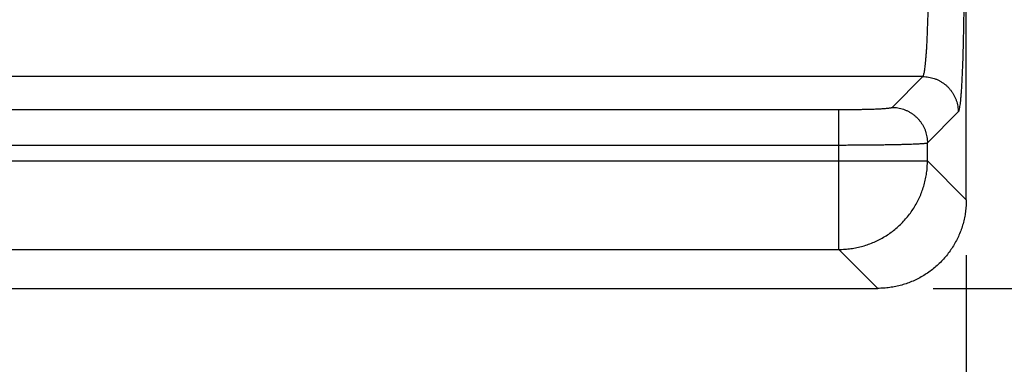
# Model space of a CAD drawing. Header units: inches. Extents: x 0 to 22, y 0 to 17.
# Tile 10 of 49: x 4.709 to 5.819, y 3.471 to 3.86. Entities that reach past the tile are written whole.
import ezdxf

# ---------------------------------------------------------------- set-up
doc = ezdxf.new("R2010")
doc.units = ezdxf.units.IN
doc.header["$LTSCALE"] = 1.21
doc.header["$MEASUREMENT"] = 0
doc.layers.get('0').update_dxf_attribs({"linetype": 'CONTINUOUS'})
doc.layers.add('DIMENSIONS', color=7, linetype='CONTINUOUS')
doc.styles.get("Standard").update_dxf_attribs({"font": 'txt', "width": 0.8})
doc.dimstyles.new('DIMSTYLE_1', dxfattribs={"dimtxt": 0.125, "dimasz": 0.18, "dimexe": 0.18, "dimexo": 0.0625, "dimgap": 0.09, "dimtad": 0, "dimtih": 1, "dimtoh": 1, "dimdec": 3, "dimzin": 4, "dimdsep": 46, "dimtxsty": 'STANDARD', "dimblk": '_FILLED', "dimblk1": '_FILLED', "dimblk2": '_FILLED', "dimcen": 0.09, "dimadec": 0, "dimazin": 0, "dimtp": 0.01, "dimtm": 0.01, "dimtfac": 1, "dimtdec": 3, "dimtofl": 0, "dimtmove": 0, "dimatfit": 3, "dimldrblk": '_FILLED', "dimfxl": 1, "dimtolj": 1, "dimtzin": 4, "dimarcsym": 0})

# ---------------------------------------------------------------- blocks, each defined once
blk = doc.blocks.new('_FILLED')
at = {"color": 0, "linetype": 'BYBLOCK'}
blk.add_solid([(0, 0), (-1, 0.1736), (-1, -0.1736)], dxfattribs=at)
blk = doc.blocks.new('*D1')
at = {"layer": 'DIMENSIONS', "color": 2, "linetype": 'CONTINUOUS'}
for p, q in [((5.7041, 7.102), (7.4016, 7.102)), ((7.2766, 7.102), (7.2766, 6.0363)), ((7.2766, 3.557), (7.2766, 5.7863)), ((5.7392, 3.557), (7.4016, 3.557))]:
    blk.add_line(p, q, dxfattribs=at)
at = {"layer": 'DIMENSIONS', "color": 2, "linetype": 'CONTINUOUS', "xscale": 0.18, "yscale": 0.18, "zscale": 0.18}
for p, rotation in [((7.2766, 7.102), 90), ((7.2766, 3.557), 270)]:
    blk.add_blockref('_FILLED', p, dxfattribs=dict(at, rotation=rotation))
at = {"layer": 'DIMENSIONS', "color": 2, "linetype": 'CONTINUOUS', "width": 0.8}
for s, p in [('[', (7.2391, 5.8488)), (']', (7.8391, 5.8488)), ('3.545', (6.6141, 5.8488)), ('90.04', (7.3391, 5.8488))]:
    blk.add_text(s, height=0.125, dxfattribs=at).set_placement(p)
blk = doc.blocks.new('*D4')
at = {"layer": 'DIMENSIONS', "color": 2, "linetype": 'CONTINUOUS'}
for p, q in [((4.1046, 5.292), (6.6516, 5.292)), ((6.5266, 5.292), (6.5266, 4.5421)), ((6.5266, 3.557), (6.5266, 4.2921)), ((5.7392, 3.557), (6.6516, 3.557))]:
    blk.add_line(p, q, dxfattribs=at)
at = {"layer": 'DIMENSIONS', "color": 2, "linetype": 'CONTINUOUS', "xscale": 0.18, "yscale": 0.18, "zscale": 0.18}
for p, rotation in [((6.5266, 5.292), 90), ((6.5266, 3.557), 270)]:
    blk.add_blockref('_FILLED', p, dxfattribs=dict(at, rotation=rotation))
at = {"layer": 'DIMENSIONS', "color": 2, "linetype": 'CONTINUOUS', "width": 0.8}
for s, p in [('[', (6.4891, 4.3546)), (']', (7.0891, 4.3546)), ('1.735', (5.8641, 4.3546)), ('44.07', (6.5891, 4.3546))]:
    blk.add_text(s, height=0.125, dxfattribs=at).set_placement(p)
blk = doc.blocks.new('*D5')
at = {"layer": 'DIMENSIONS', "color": 2, "linetype": 'CONTINUOUS'}
for p, q in [((2.3076, 3.5944), (2.3076, 1.932)), ((5.7766, 3.5944), (5.7766, 1.932)), ((2.3076, 2.057), (3.2919, 2.057)), ((5.7766, 2.057), (4.7419, 2.057))]:
    blk.add_line(p, q, dxfattribs=at)
at = {"layer": 'DIMENSIONS', "color": 2, "linetype": 'CONTINUOUS', "xscale": 0.18, "yscale": 0.18, "zscale": 0.18, "rotation": 180}
blk.add_blockref('_FILLED', (2.3076, 2.057), dxfattribs=at)
at = {"layer": 'DIMENSIONS', "color": 2, "linetype": 'CONTINUOUS', "xscale": 0.18, "yscale": 0.18, "zscale": 0.18}
blk.add_blockref('_FILLED', (5.7766, 2.057), dxfattribs=at)
at = {"layer": 'DIMENSIONS', "color": 2, "linetype": 'CONTINUOUS', "width": 0.8}
for s, p in [('[', (3.9794, 1.9945)), (']', (4.5794, 1.9945)), ('3.469', (3.3544, 1.9945)), ('88.11', (4.0794, 1.9945))]:
    blk.add_text(s, height=0.125, dxfattribs=at).set_placement(p)

msp = doc.modelspace()

# ---------------------------------------------------------------- linework, layer by layer
at = {"color": 7, "linetype": 'CONTINUOUS'}
for p, q in [((5.7766, 3.6569), (5.7766, 6.9396)), ((5.7275, 3.7959), (2.3567, 3.7959)), ((5.6928, 3.7612), (5.7275, 3.7959)), ((2.4513, 3.7587), (5.6328, 3.7587)), ((5.6328, 3.6009), (5.6328, 3.7587)), ((5.7327, 3.7212), (5.7675, 3.756)), ((2.4513, 3.7187), (5.6328, 3.7187)), ((5.7327, 3.7008), (5.7327, 3.7212)), ((2.3514, 3.7008), (5.7327, 3.7008)), ((5.7766, 3.6569), (5.7327, 3.7008)), ((2.4513, 3.6009), (5.6328, 3.6009)), ((5.6767, 3.557), (5.6328, 3.6009)), ((2.4075, 3.557), (5.6767, 3.557))]:
    msp.add_line(p, q, dxfattribs=at)
for points, knots in [([(5.7737, 3.9481), (5.7737, 3.9451), (5.7738, 3.939), (5.7738, 3.9298), (5.7739, 3.9204), (5.7739, 3.911), (5.7739, 3.9016), (5.7738, 3.8922), (5.7738, 3.8828), (5.7737, 3.8735), (5.7736, 3.8644), (5.7735, 3.8555), (5.7733, 3.8468), (5.7731, 3.8383), (5.7729, 3.8301), (5.7727, 3.8221), (5.7725, 3.8145), (5.7722, 3.8073), (5.7719, 3.8005), (5.7716, 3.794), (5.7713, 3.788), (5.771, 3.7825), (5.7706, 3.7774), (5.7703, 3.7729), (5.7699, 3.7688), (5.7695, 3.7653), (5.7691, 3.7623), (5.7687, 3.7599), (5.7683, 3.7581), (5.768, 3.7568), (5.7677, 3.7562), (5.7675, 3.756)], [0, 0, 0, 0, 0.047113, 0.095072, 0.143659, 0.192636, 0.24176, 0.290785, 0.339461, 0.387554, 0.434888, 0.481316, 0.526692, 0.57087, 0.613673, 0.654926, 0.69447, 0.732147, 0.767804, 0.801307, 0.832529, 0.861366, 0.88773, 0.911532, 0.932675, 0.951059, 0.966599, 0.979248, 0.988987, 0.995852, 1, 1, 1, 1]), ([(5.7275, 3.7959), (5.7277, 3.7961), (5.728, 3.7966), (5.7284, 3.7977), (5.7289, 3.7992), (5.7293, 3.8012), (5.7297, 3.8037), (5.7301, 3.8066), (5.7305, 3.8099), (5.7308, 3.8137), (5.7312, 3.8179), (5.7315, 3.8225), (5.7319, 3.8274), (5.7322, 3.8327), (5.7324, 3.8383), (5.7327, 3.8442), (5.7329, 3.8504), (5.7332, 3.8569), (5.7334, 3.8635), (5.7335, 3.868), (5.7335, 3.8703)], [0, 0, 0, 0, 0.009554, 0.024716, 0.045894, 0.073154, 0.106456, 0.145704, 0.190764, 0.241456, 0.297563, 0.358849, 0.425069, 0.495934, 0.571117, 0.650276, 0.733083, 0.819203, 0.908293, 1, 1, 1, 1]), ([(5.7275, 3.7959), (5.7286, 3.7959), (5.7308, 3.7958), (5.7341, 3.7954), (5.7373, 3.7947), (5.7405, 3.7938), (5.7436, 3.7926), (5.7465, 3.7911), (5.7494, 3.7894), (5.752, 3.7875), (5.7546, 3.7854), (5.7569, 3.7831), (5.759, 3.7805), (5.761, 3.7778), (5.7627, 3.775), (5.7641, 3.772), (5.7653, 3.769), (5.7663, 3.7658), (5.767, 3.7626), (5.7674, 3.7593), (5.7675, 3.7571), (5.7675, 3.756)], [0, 0, 0, 0, 0.052604, 0.105216, 0.157836, 0.210463, 0.263096, 0.315735, 0.368379, 0.421026, 0.473675, 0.526324, 0.578973, 0.63162, 0.684264, 0.736903, 0.789537, 0.842164, 0.894784, 0.947396, 1, 1, 1, 1]), ([(5.6328, 3.7587), (5.6343, 3.7587), (5.6373, 3.7587), (5.6418, 3.7587), (5.6463, 3.7588), (5.6507, 3.7588), (5.6551, 3.7589), (5.6592, 3.759), (5.6633, 3.7591), (5.6671, 3.7592), (5.6708, 3.7593), (5.6742, 3.7594), (5.6774, 3.7596), (5.6803, 3.7597), (5.683, 3.7599), (5.6853, 3.76), (5.6874, 3.7602), (5.6891, 3.7604), (5.6905, 3.7606), (5.6916, 3.7608), (5.6923, 3.761), (5.6927, 3.7611), (5.6928, 3.7612)], [0, 0, 0, 0, 0.075108, 0.150335, 0.225079, 0.298751, 0.370786, 0.440629, 0.507821, 0.572036, 0.632947, 0.690203, 0.74344, 0.792312, 0.836543, 0.875934, 0.910272, 0.939301, 0.962834, 0.980752, 0.993044, 1, 1, 1, 1]), ([(5.6928, 3.7612), (5.6939, 3.7612), (5.6961, 3.7611), (5.6993, 3.7607), (5.7026, 3.76), (5.7057, 3.7591), (5.7088, 3.7579), (5.7118, 3.7564), (5.7146, 3.7547), (5.7173, 3.7528), (5.7198, 3.7507), (5.7222, 3.7483), (5.7243, 3.7458), (5.7262, 3.7431), (5.7279, 3.7403), (5.7294, 3.7373), (5.7306, 3.7342), (5.7315, 3.7311), (5.7322, 3.7278), (5.7326, 3.7245), (5.7327, 3.7223), (5.7327, 3.7212)], [0, 0, 0, 0, 0.052603, 0.105215, 0.157834, 0.210461, 0.263094, 0.315734, 0.368377, 0.421024, 0.473674, 0.526323, 0.578973, 0.63162, 0.684264, 0.736903, 0.789537, 0.842164, 0.894784, 0.947396, 1, 1, 1, 1]), ([(5.6328, 3.7187), (5.635, 3.7187), (5.6394, 3.7187), (5.646, 3.7188), (5.6526, 3.7188), (5.659, 3.7188), (5.6654, 3.7189), (5.6716, 3.7189), (5.6776, 3.719), (5.6834, 3.7191), (5.689, 3.7192), (5.6943, 3.7193), (5.6994, 3.7194), (5.7042, 3.7195), (5.7087, 3.7196), (5.7128, 3.7198), (5.7166, 3.7199), (5.72, 3.7201), (5.7231, 3.7202), (5.7257, 3.7204), (5.7279, 3.7205), (5.7297, 3.7207), (5.7311, 3.7209), (5.7321, 3.721), (5.7326, 3.7212), (5.7327, 3.7212)], [0, 0, 0, 0, 0.066361, 0.132444, 0.197935, 0.262533, 0.325957, 0.387928, 0.448177, 0.506441, 0.562469, 0.616016, 0.666854, 0.714777, 0.759582, 0.801081, 0.839081, 0.873402, 0.903882, 0.930383, 0.952789, 0.971004, 0.984957, 0.994609, 1, 1, 1, 1]), ([(5.6328, 3.6009), (5.6351, 3.6009), (5.6396, 3.6011), (5.6464, 3.6018), (5.6532, 3.6029), (5.6598, 3.6046), (5.6663, 3.6066), (5.6726, 3.6092), (5.6788, 3.6121), (5.6848, 3.6154), (5.6905, 3.6192), (5.6959, 3.6233), (5.701, 3.6278), (5.7059, 3.6327), (5.7104, 3.6378), (5.7145, 3.6433), (5.7182, 3.649), (5.7216, 3.6549), (5.7245, 3.6611), (5.727, 3.6674), (5.7291, 3.6739), (5.7307, 3.6806), (5.7319, 3.6873), (5.7326, 3.694), (5.7327, 3.6985), (5.7327, 3.7008)], [0, 0, 0, 0, 0.043491, 0.086989, 0.130493, 0.174003, 0.217516, 0.261034, 0.304554, 0.348076, 0.391601, 0.435131, 0.478667, 0.522198, 0.56572, 0.609231, 0.652734, 0.69624, 0.739776, 0.783318, 0.826805, 0.870204, 0.913512, 0.956758, 1, 1, 1, 1]), ([(5.7766, 3.6569), (5.7766, 3.6547), (5.7764, 3.6501), (5.7757, 3.6433), (5.7746, 3.6366), (5.7729, 3.6299), (5.7709, 3.6234), (5.7684, 3.6171), (5.7654, 3.6109), (5.7621, 3.605), (5.7584, 3.5993), (5.7542, 3.5938), (5.7498, 3.5887), (5.7449, 3.5839), (5.7398, 3.5794), (5.7343, 3.5752), (5.7286, 3.5715), (5.7227, 3.5682), (5.7165, 3.5652), (5.7102, 3.5627), (5.7037, 3.5607), (5.697, 3.559), (5.6903, 3.5579), (5.6835, 3.5572), (5.6789, 3.557), (5.6767, 3.557)], [0, 0, 0, 0, 0.043506, 0.087064, 0.130573, 0.174019, 0.217535, 0.261035, 0.304448, 0.347921, 0.391409, 0.434818, 0.478256, 0.521744, 0.565182, 0.608591, 0.652079, 0.695552, 0.738965, 0.782465, 0.825981, 0.869427, 0.912936, 0.956494, 1, 1, 1, 1])]:
    msp.add_open_spline(points, degree=3, knots=knots, dxfattribs=at)

# ---------------------------------------------------------------- dimensions: what is measured, and where the dimension line sits
at = {"layer": 'DIMENSIONS', "color": 2, "linetype": 'CONTINUOUS'}
for base, p2, picture, middle in [((7.2766, 7.102), (5.7041, 7.102), '*D1', (7.2766, 5.9113)), ((6.5266, 5.292), (4.1046, 5.292), '*D4', (6.5266, 4.4171))]:
    dim = msp.add_linear_dim(base=base, p1=(5.7392, 3.557), p2=p2, angle=90, dimstyle='DIMSTYLE_1', dxfattribs=at)
    dim.commit()
    dim.dimension.update_dxf_attribs({"geometry": picture, "text_midpoint": middle, "dimtype": 160})
dim = msp.add_linear_dim(base=(5.7766, 2.057), p1=(2.3076, 3.5944), p2=(5.7766, 3.5944), dimstyle='DIMSTYLE_1', dxfattribs=at)
dim.commit()
dim.dimension.update_dxf_attribs({"geometry": '*D5', "text_midpoint": (4.0169, 2.057), "dimtype": 160})

doc.saveas('drawing.dxf')
